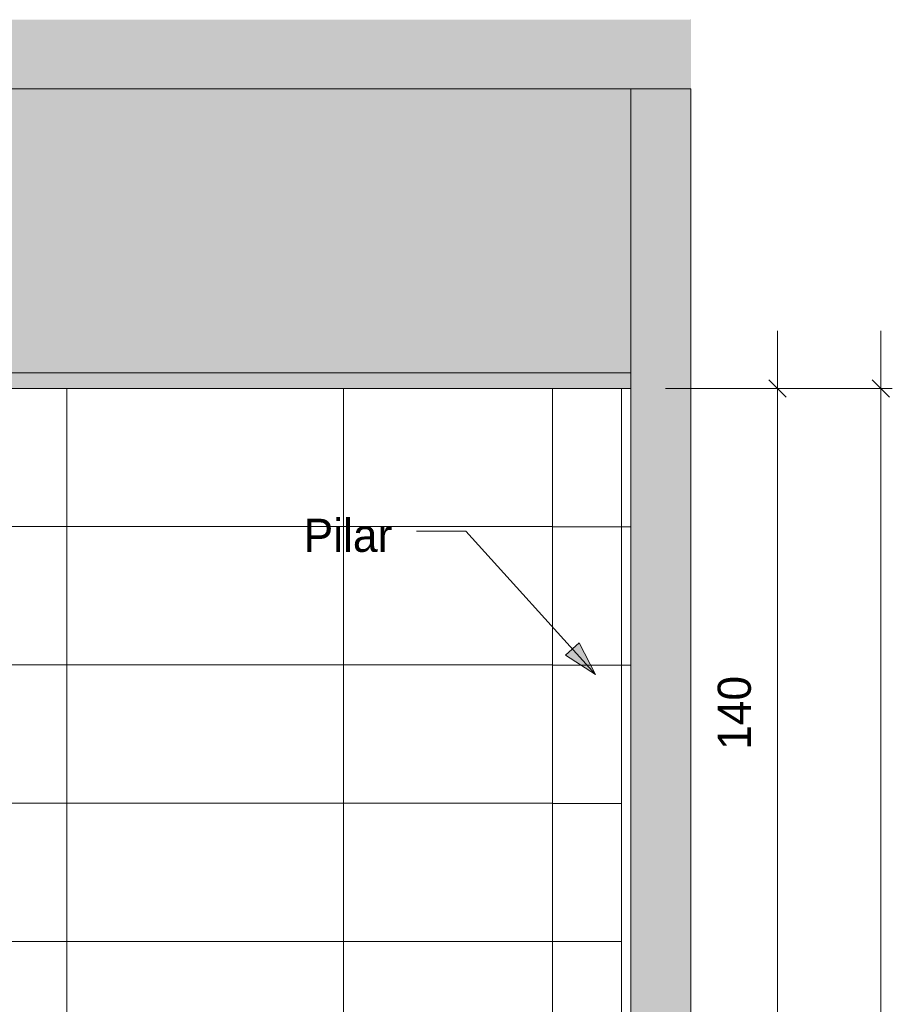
# Model space of a CAD drawing. Header units: metres. Extents: x -10.1 to 50.7, y -18 to 8.5.
# Tile 106 of 109: x 38 to 39.9, y 1.9 to 4. Entities that reach past the tile are written whole.
import ezdxf

# ---------------------------------------------------------------- set-up
doc = ezdxf.new("R2010")
doc.units = ezdxf.units.M
for name, color, linetype, lineweight in [('A-ANNO-DIMS', 4, 'Continuous', 18), ('A-ANNO-DIMS-25', 211, 'Continuous', 9), ('A-DETL', 90, 'Continuous', 18), ('A-DETL-GENF', 92, 'Continuous', 18), ('A-DETL-THIN', 151, 'Continuous', 18), ('A-FLOR', 192, 'Continuous', 18), ('A-FLOR-PATT', 8, 'Continuous', 18), ('A-WALL', 113, 'Continuous', 18), ('A-WALL-PATT', 111, 'Continuous', 35), ('G-ANNO-TEXT', 231, 'Continuous', 9)]:
    doc.layers.add(name, color=color, linetype=linetype, lineweight=lineweight)
doc.styles.add('Century Gothic_2', font='GOTHIC.TTF', dxfattribs={"height": 0.071856})
doc.dimstyles.new('_Cotas_detalhamento_3_mm_3', dxfattribs={"dimscale": 0.3048, "dimtxt": 0.075, "dimasz": 0.123031, "dimexe": 0.082021, "dimexo": 0.246063, "dimgap": 0.123031, "dimtad": 1, "dimdec": 0, "dimlfac": 100, "dimzin": 0, "dimdsep": 46, "dimtxsty": 'Century Gothic_2', "dimblk1": 'OBLIQUE', "dimblk2": 'OBLIQUE', "dimsah": 1, "dimcen": 0.09, "dimdle": 0.410105, "dimazin": 0, "dimtfac": 1, "dimtdec": 4, "dimtix": 1, "dimtmove": 0, "dimatfit": 3, "dimfxl": 1, "dimtvp": 1, "dimtolj": 1, "dimtzin": 0, "dimarcsym": 2})

# ---------------------------------------------------------------- blocks, each defined once
blk = doc.blocks.new('DIMBLOCK100-Vista H')
at = {"layer": 'A-ANNO-DIMS-25'}
for p, q in [((39.6015, 3.325), (39.6015, 1.8)), ((39.3584, 3.2), (39.6265, 3.2)), ((39.6015, 3.2), (39.3584, 3.2)), ((39.3384, 1.8), (39.6265, 1.8)), ((39.6015, 1.8), (39.3384, 1.8))]:
    blk.add_line(p, q, dxfattribs=at)
at = {"layer": 'A-ANNO-DIMS-25', "lineweight": 18}
for p, q in [((39.6015, 3.2), (39.5827, 3.2188)), ((39.6015, 3.2), (39.6202, 3.1812)), ((39.6015, 1.8), (39.5827, 1.8187)), ((39.6015, 1.8), (39.6202, 1.7812))]:
    blk.add_line(p, q, dxfattribs=at)
at = {"layer": 'A-ANNO-DIMS-25', "color": 0, "insert": (39.4719, 2.4161), "char_height": 0.07186, "width": 0.201429, "attachment_point": 1, "rotation": 90, "line_spacing_factor": 0.984117, "style": 'Century Gothic_2'}
blk.add_mtext('140', dxfattribs=at)
blk = doc.blocks.new('_Oblique')
at = {"color": 0, "linetype": 'ByBlock', "lineweight": -2}
blk.add_line((-0.5, -0.5), (0.5, 0.5), dxfattribs=at)
blk = doc.blocks.new('DIMBLOCK104-Vista H')
at = {"layer": 'A-ANNO-DIMS-25'}
for p, q in [((39.8254, 3.325), (39.8254, -0.125)), ((39.3584, 3.2), (39.8504, 3.2)), ((39.8254, 3.2), (39.3584, 3.2)), ((39.3484, 0), (39.8504, 0)), ((39.8254, 0), (39.3484, 0))]:
    blk.add_line(p, q, dxfattribs=at)
at = {"layer": 'A-ANNO-DIMS-25', "lineweight": 18}
for p, q in [((39.8254, 3.2), (39.8067, 3.2188)), ((39.8254, 3.2), (39.8442, 3.1812)), ((39.8254, 0), (39.8067, 0.0188)), ((39.8254, 0), (39.8442, -0.0188))]:
    blk.add_line(p, q, dxfattribs=at)
at = {"layer": 'A-ANNO-DIMS-25', "color": 0, "insert": (39.6958, 1.5161), "char_height": 0.07186, "width": 0.201429, "attachment_point": 1, "rotation": 90, "line_spacing_factor": 0.984117, "style": 'Century Gothic_2'}
blk.add_mtext('320', dxfattribs=at)

msp = doc.modelspace()

# ---------------------------------------------------------------- hatches: boundary and pattern name
at = {"layer": 'A-DETL-GENF'}
h = msp.add_hatch(color=7, dxfattribs=at)
h.paths.add_polyline_path([(39.4134, -0.1), (39.4134, 0), (34.2158, 0), (34.2158, -0.1), (39.2734, -0.1)], flags=0)
h.paths.add_polyline_path([(37.7634, 3.85), (39.4134, 3.85), (39.4134, 4), (34.2158, 4), (34.2158, 3.85), (37.7448, 3.85)], flags=0)
for color, points in [(7, [(37.5152, 3.2341), (39.2834, 3.2341), (39.2834, 3.85), (34.3658, 3.85), (34.3658, 3.2341), (37.3505, 3.2341)]), (7, [(39.2834, 0), (39.4134, 0), (39.4134, 3.85), (39.2834, 3.85), (39.2834, 0.4206)]), (1, [(38.1143, 3.2), (39.2834, 3.2), (39.2834, 3.2341), (34.3658, 3.2341), (34.3658, 3.2), (37.7634, 3.2)])]:
    msp.add_hatch(color=color, dxfattribs=at).paths.add_polyline_path(points, flags=0)
at = {"layer": 'A-FLOR-PATT'}
h = msp.add_hatch(color=256, dxfattribs=at)
h.paths.add_polyline_path([(39.4138, 3.85), (39.4138, 4), (39.4134, 4), (39.4134, 3.85)], flags=0)
h.paths.add_polyline_path([(34.2158, 3.85), (34.2158, 3.85), (34.2158, 3.9)], flags=0)
at = {"layer": 'A-WALL-PATT', "lineweight": 18}
h = msp.add_hatch(dxfattribs=at)
h.set_pattern_fill('FP_23', color=256, style=0, pattern_type=2)
h.set_pattern_definition([(0, (-15.34, 0.2), (0, 0.3), []), (90, (-15.34, 0.2), (-0.6, 4e-17), [])])
h.paths.add_polyline_path([(38.1143, 0), (39.1134, 0), (39.1134, 0.6841), (38.7481, 0.6844), (38.7438, 0.6855), (38.7389, 0.687), (38.7312, 0.6952), (38.7288, 0.7053), (38.7137, 0.88), (38.6834, 0.88), (38.6834, 0.75), (38.6634, 0.75), (38.6634, 0.9), (38.7003, 0.9), (38.7006, 0.9041), (38.7102, 0.9088), (38.7181, 0.9096), (38.7235, 0.9097), (38.7338, 0.9097), (38.7591, 0.9097), (38.7941, 0.9097), (38.8399, 0.9097), (38.8955, 0.9097), (38.9653, 0.9097), (39.0027, 0.9096), (39.0197, 0.9096), (39.0709, 0.9097), (39.0912, 0.9098), (39.0912, 0.9381), (39.094, 0.9381), (39.0939, 1.023), (39.0925, 1.0341), (39.0879, 1.0452), (39.0806, 1.0547), (39.0711, 1.062), (39.0595, 1.0666), (39.0537, 1.0674), (39.0475, 1.0665), (39.0361, 1.0617), (39.027, 1.0547), (39.0193, 1.0442), (39.0151, 1.0338), (39.0136, 1.0222), (38.9832, 1.0222), (38.9844, 1.0349), (38.9881, 1.0471), (38.9941, 1.0583), (39.0027, 1.0685), (39.0122, 1.0763), (39.0243, 1.0825), (39.0361, 1.086), (39.0483, 1.0872), (39.0542, 1.0868), (39.0595, 1.0872), (39.073, 1.0857), (39.0847, 1.082), (39.0934, 1.0774), (39.0934, 1.8), (39.1134, 1.8), (39.1134, 3.2), (37.7634, 3.2), (37.7634, 0)], flags=0)
at = {"layer": 'G-ANNO-TEXT'}
msp.add_hatch(color=130, dxfattribs=at).paths.add_polyline_path([(39.207, 2.5793), (39.1716, 2.6484), (39.1418, 2.6215)], flags=0)

# ---------------------------------------------------------------- linework, layer by layer
at = {"layer": 'A-DETL'}
for p, q in [((39.2834, 3.85), (34.3658, 3.85)), ((39.2834, 3.2341), (39.2834, 3.85)), ((39.4134, 3.85), (39.2834, 3.85)), ((39.2834, 3.85), (39.2834, 0)), ((39.4134, 0), (39.4134, 3.85)), ((39.2834, 3.2341), (34.3658, 3.2341)), ((39.2834, 3.2), (39.2834, 3.2341)), ((34.3658, 3.2), (39.2834, 3.2))]:
    msp.add_line(p, q, dxfattribs=at)
at = {"layer": 'A-DETL-THIN'}
for p, q in [((39.2834, 3.85), (39.4134, 3.85)), ((39.2834, 0), (39.2834, 3.85)), ((39.4134, 3.85), (39.4134, 0)), ((39.1134, 3.2), (39.2634, 3.2)), ((39.1134, 3.2), (39.2634, 3.2)), ((39.1134, 2.9), (39.2834, 2.9)), ((39.1134, 2.6), (39.2834, 2.6)), ((39.1134, 2.3), (39.2634, 2.3)), ((39.1134, 2), (39.2634, 2))]:
    msp.add_line(p, q, dxfattribs=at)
at = {"layer": 'A-FLOR', "lineweight": 50}
for p, q in [((39.4138, 4), (39.4134, 4)), ((39.4134, 3.85), (39.4138, 3.85))]:
    msp.add_line(p, q, dxfattribs=at)
at = {"layer": 'A-WALL'}
for p, q in [((39.1134, 3.2), (39.1134, 1.8)), ((39.2634, 3.2), (39.2634, 0))]:
    msp.add_line(p, q, dxfattribs=at)
at = {"layer": 'G-ANNO-TEXT', "color": 130}
for p, q in [((38.9259, 2.8907), (38.819, 2.8907)), ((39.207, 2.5793), (38.9259, 2.8907)), ((39.1716, 2.6484), (39.1418, 2.6215)), ((39.207, 2.5793), (39.1716, 2.6484)), ((39.1418, 2.6215), (39.207, 2.5793))]:
    msp.add_line(p, q, dxfattribs=at)

# ---------------------------------------------------------------- texts
at = {"layer": 'G-ANNO-TEXT', "color": 7, "insert": (38.574, 2.9174), "char_height": 0.07186, "width": 0.2331, "attachment_point": 1, "line_spacing_factor": 0.984117, "style": 'Century Gothic_2'}
msp.add_mtext('Pilar', dxfattribs=at)

# ---------------------------------------------------------------- dimensions: what is measured, and where the dimension line sits
at = {"layer": 'A-ANNO-DIMS', "lineweight": 9}
for base, p2, override, picture, middle in [((39.6015, 1.8), (39.2634, 1.8), {"dimpost": '<>', "dimfxl": 1.400143}, 'DIMBLOCK100-Vista H', (39.5262, 2.5)), ((39.8254, 0), (39.2734, 0), {"dimpost": '<>', "dimfxl": 3.200016}, 'DIMBLOCK104-Vista H', (39.7502, 1.6))]:
    dim = msp.add_linear_dim(base=base, p1=(39.2834, 3.2), p2=p2, angle=90, dimstyle='_Cotas_detalhamento_3_mm_3', override=override, dxfattribs=at)
    dim.commit()
    dim.dimension.update_dxf_attribs({"geometry": picture, "text_midpoint": middle})

doc.saveas('drawing.dxf')
